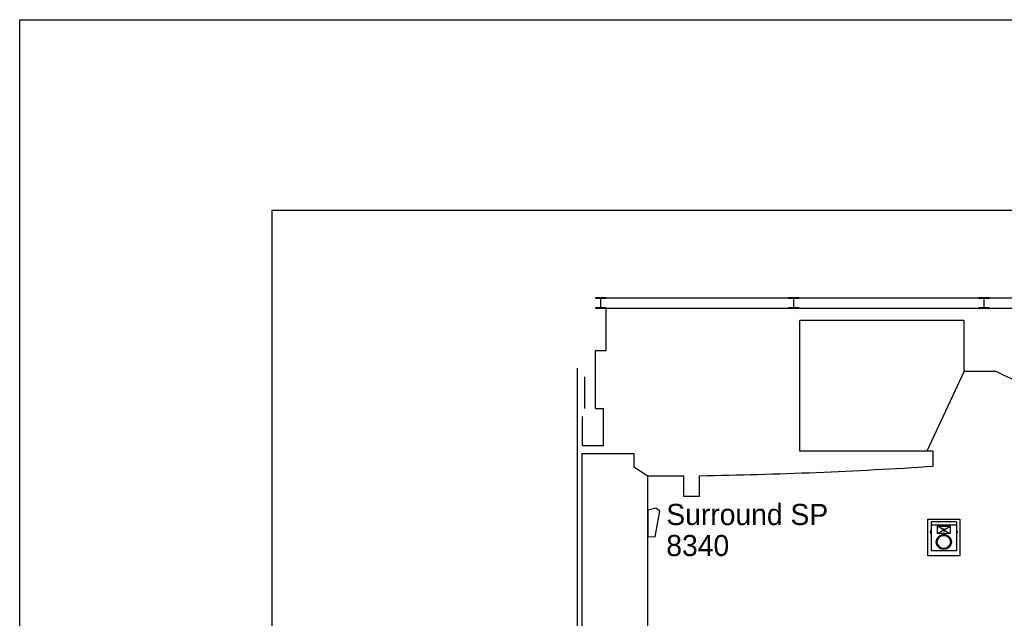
# Model space of a CAD drawing. Header units: millimetres. Extents: x 0 to 84100, y 0 to 59400.
# Tile 10 of 113: x 0 to 9315, y 53733 to 59400. Entities that reach past the tile are written whole.
import ezdxf
from ezdxf.enums import TextEntityAlignment as Align

# ---------------------------------------------------------------- set-up
doc = ezdxf.new("R2010")
doc.units = ezdxf.units.MM
for name, color, linetype in [('9', 8, 'Continuous'), ('pipe', 3, 'Continuous'), ('S-R SP', 5, 'Continuous'), ('건축', 8, 'Continuous'), ('무대멀티박스', 7, 'Continuous')]:
    doc.layers.add(name, color=color, linetype=linetype)
doc.styles.add('DALUS', font='GOTHIC.TTF')

# ---------------------------------------------------------------- blocks, each defined once
blk = doc.blocks.new('STL')
blk.add_lwpolyline([(-0.5025, 0.5), (0.4975, 0.5), (0.4975, 0.46), (0.0175, 0.46), (0.0175, -0.46), (0.4975, -0.46), (0.4975, -0.5), (-0.5025, -0.5), (-0.5025, -0.46), (-0.0175, -0.46), (-0.0175, 0.46), (-0.5025, 0.46)], close=True)
blk = doc.blocks.new('SR-SP-SD')
at = {"layer": 'S-R SP', "color": 5}
for p, q in [((-241, 0), (-241, -545)), ((241, 0), (-241, 0)), ((241, 0), (241, -545)), ((-256, -180), (-249, -180)), ((-256, -180), (-256, -200)), ((-249, -175), (-246, -175)), ((-249, -175), (-249, -205)), ((-246, -140), (-241, -140)), ((-246, -140), (-246, -240)), ((-241, -58), (241, -58)), ((-26, -135), (-118, -78)), ((-26, -166), (-118, -222)), ((0, -135), (-26, -135)), ((0, -166), (-26, -166)), ((0, -135), (26, -135)), ((0, -166), (26, -166)), ((26, -135), (118, -78)), ((26, -166), (118, -222)), ((246, -140), (241, -140)), ((246, -240), (246, -140)), ((249, -175), (246, -175)), ((249, -205), (249, -175)), ((256, -180), (249, -180)), ((256, -200), (256, -180)), ((-256, -200), (-249, -200)), ((-249, -205), (-246, -205)), ((-246, -240), (-241, -240)), ((246, -240), (241, -240)), ((249, -205), (246, -205)), ((256, -200), (249, -200)), ((241, -545), (-241, -545))]:
    blk.add_line(p, q, dxfattribs=at)
blk.add_lwpolyline([(-118, -78), (118, -78), (118, -222), (-118, -222)], close=True, dxfattribs=at)
for centre, radius in [((0, -150), 15.6), ((0, -380), 142), ((0, -380), 125)]:
    blk.add_circle(centre, radius, dxfattribs=at)

msp = doc.modelspace()

# ---------------------------------------------------------------- linework, layer by layer
at = {"color": 8}
for p, q in [((8935.075, 56551.381), (7381.015, 56551.381)), ((7381.015, 55315.584), (7381.015, 56551.381)), ((8935.075, 56073.267), (8935.075, 56551.381)), ((5272.877, 56102.478), (5272.877, 41439.866)), ((8935.075, 56073.267), (8581.22, 55315.584)), ((8935.075, 56073.267), (9235.075, 56073.267)), ((8581.22, 55315.584), (7381.015, 55315.584)), ((8642.763, 55315.584), (8581.22, 55315.584)), ((8642.763, 55173.267), (8642.763, 55315.584)), ((5808.804, 55168.267), (5942.763, 55083.267)), ((5942.763, 55083.267), (6281.086, 55083.267)), ((5942.763, 53273.267), (5942.763, 55083.267)), ((6281.086, 55083.267), (6281.086, 54888.267)), ((6431.086, 54888.267), (6431.086, 55083.267)), ((6281.086, 54888.267), (6431.086, 54888.267))]:
    msp.add_line(p, q, dxfattribs=at)
for points in [[(0, 0), (0, 59400), (84100, 59400), (84100, 0), (0, 0)], [(2388.857, 57597.963), (36842.444, 57597.963), (36842.444, 39465.613), (2388.857, 39465.613)]]:
    msp.add_lwpolyline(points, close=True)
at = {"linetype": 'ByBlock'}
msp.add_lwpolyline([(0.001, -0.001), (0.001, 59399.999), (84100.001, 59399.999), (84100.001, -0.001), (0.001, -0.001)], close=True, dxfattribs=at)
at = {"color": 5}
msp.add_lwpolyline([(6010.787, 54505.03), (6055.545, 54747.534), (6017.118, 54777.457), (5942.763, 54756.969), (5942.763, 54506.65), (6010.787, 54505.03)], dxfattribs=at)
at = {"color": 8}
for centre, radius, start, end in [((19111.387, 76426.408), 22622.818, 244.1151349, 249.3193621), ((5738.209, 99330.239), 44252.396, 270.8971394, 273.763376)]:
    msp.add_arc(centre, radius, start, end, dxfattribs=at)
at = {"layer": '9', "color": 8}
for p, q in [((5447.877, 56768.267), (30522.877, 56768.267)), ((5547.877, 56668.267), (30522.877, 56668.267))]:
    msp.add_line(p, q, dxfattribs=at)
at = {"layer": 'pipe', "color": 8}
msp.add_lwpolyline([(8592.765, 54673.267), (8892.765, 54673.267), (8892.765, 54323.267), (8592.765, 54323.267)], close=True, dxfattribs=at)
at = {"layer": '건축', "color": 8}
for p, q in [((5447.877, 56668.267), (5547.877, 56668.267)), ((5547.877, 56268.267), (5547.877, 56668.267)), ((5447.877, 55718.267), (5447.877, 56268.267)), ((5447.877, 56268.267), (5547.877, 56268.267)), ((5347.877, 55718.267), (5347.877, 56018.267)), ((5447.877, 55718.267), (5522.877, 55718.267)), ((5522.877, 55368.267), (5522.877, 55718.267)), ((5322.877, 55368.267), (5322.877, 55643.267)), ((5322.877, 55368.267), (5522.877, 55368.267)), ((5317.979, 55293.267), (5317.979, 53568.267)), ((5317.979, 55293.267), (5808.804, 55293.267)), ((5808.804, 55293.267), (5808.804, 55168.267))]:
    msp.add_line(p, q, dxfattribs=at)

# ---------------------------------------------------------------- block references
at = {"layer": '9', "color": 8, "xscale": -100, "yscale": 100, "zscale": 100}
for p in [(5497.627, 56718.267), (7322.627, 56718.267), (9122.627, 56718.267)]:
    msp.add_blockref('STL', p, dxfattribs=at)
at = {"layer": 'pipe', "color": 8, "xscale": 0.5, "yscale": 0.5, "zscale": 0.5}
msp.add_blockref('SR-SP-SD', (8742.765, 54645.767), dxfattribs=at)

# ---------------------------------------------------------------- texts
at = {"layer": '무대멀티박스', "color": 5, "linetype": 'Continuous', "style": 'DALUS'}
for s, p in [('Surround SP', (6117.327, 54716.085)), ('8340', (6117.327, 54422.718))]:
    msp.add_text(s, height=200, dxfattribs=at).set_placement(p, align=Align.MIDDLE_LEFT)

doc.saveas('drawing.dxf')
